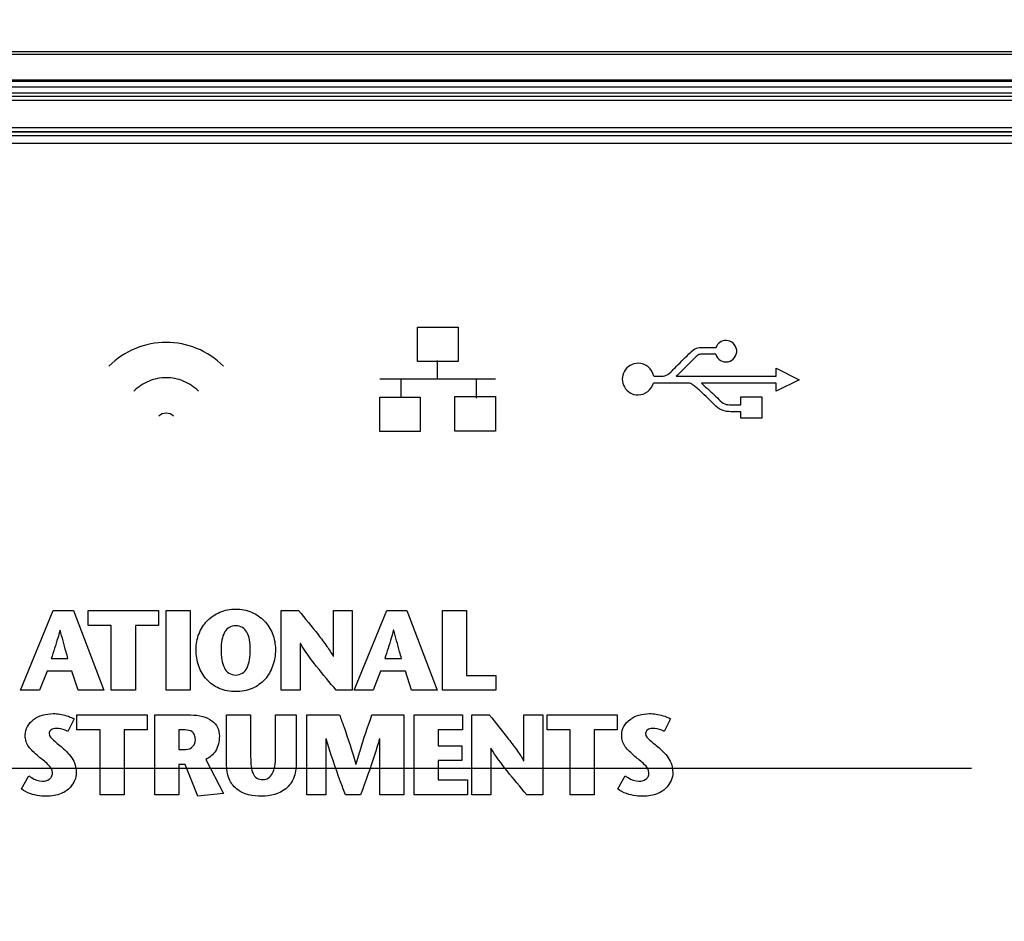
# Model space of a CAD drawing. Header units: inches. Extents: x 0 to 34, y 0 to 22.
# Tile 16 of 136: x 6.9 to 7.8, y 6.1 to 6.9. Entities that reach past the tile are written whole.
import ezdxf

# ---------------------------------------------------------------- set-up
doc = ezdxf.new("R2010")
doc.units = ezdxf.units.IN
doc.header["$LTSCALE"] = 1.87
doc.header["$MEASUREMENT"] = 0
doc.layers.get('0').update_dxf_attribs({"linetype": 'CONTINUOUS'})
doc.layers.add('DIMENSIONS', color=7, linetype='CONTINUOUS')
doc.styles.get("Standard").update_dxf_attribs({"font": 'txt', "width": 0.8})
doc.dimstyles.new('DIMSTYLE_3', dxfattribs={"dimtxt": 0.125, "dimasz": 0.18, "dimexe": 0.125, "dimexo": 0.0625, "dimgap": 0.03125, "dimtad": 0, "dimtih": 1, "dimtoh": 1, "dimdec": 3, "dimlfac": 1.333333, "dimzin": 4, "dimdsep": 46, "dimtxsty": 'STANDARD', "dimblk": '_FILLED', "dimblk1": '_FILLED', "dimblk2": '_FILLED', "dimcen": 0.09, "dimadec": 0, "dimazin": 0, "dimtp": 0.001, "dimtm": 0.001, "dimtfac": 1, "dimtdec": 3, "dimtofl": 0, "dimtmove": 0, "dimatfit": 3, "dimldrblk": '_FILLED', "dimfxl": 1, "dimtolj": 1, "dimtzin": 4, "dimarcsym": 0})

# ---------------------------------------------------------------- blocks, each defined once
blk = doc.blocks.new('*D14')
at = {"layer": 'DIMENSIONS', "color": 2, "linetype": 'CONTINUOUS'}
blk.add_line((7.81336, 6.21247), (5.11667, 6.21247), dxfattribs=at)
at = {"layer": 'DIMENSIONS', "color": 2, "linetype": 'CONTINUOUS', "insert": (5.05417, 6.27497), "char_height": 0.125, "width": 1.225, "attachment_point": 3, "line_spacing_factor": 0.9}
blk.add_mtext('2.228{\\Ftxt.shx;\\W1.000000;\\H0.125000; }[56.6]', dxfattribs=at)
blk = doc.blocks.new('_FILLED')
at = {"color": 0, "linetype": 'BYBLOCK'}
blk.add_solid([(0, 0), (-1, 0.1736), (-1, -0.1736)], dxfattribs=at)
blk = doc.blocks.new('*D17')
at = {"layer": 'DIMENSIONS', "color": 2, "linetype": 'CONTINUOUS'}
blk.add_line((8.73386, 6.14372), (8.73386, 9.63651), dxfattribs=at)
at = {"layer": 'DIMENSIONS', "color": 2, "linetype": 'CONTINUOUS', "insert": (8.67136, 9.69901), "char_height": 0.125, "width": 1.325, "attachment_point": 1, "rotation": 90, "line_spacing_factor": 0.9}
blk.add_mtext('3.906{\\Ftxt.shx;\\W1.000000;\\H0.125000; }[99.22]', dxfattribs=at)
blk = doc.blocks.new('*D23')
at = {"layer": 'DIMENSIONS', "color": 2, "linetype": 'CONTINUOUS'}
blk.add_line((10.03867, 6.45862), (10.03867, 9.63651), dxfattribs=at)
at = {"layer": 'DIMENSIONS', "color": 2, "linetype": 'CONTINUOUS', "insert": (9.97617, 9.69901), "char_height": 0.125, "width": 1.425, "attachment_point": 1, "rotation": 90, "line_spacing_factor": 0.9}
blk.add_mtext('5.646{\\Ftxt.shx;\\W1.000000;\\H0.125000; }[143.41]', dxfattribs=at)
blk = doc.blocks.new('*D24')
at = {"layer": 'DIMENSIONS', "color": 2, "linetype": 'CONTINUOUS'}
blk.add_line((10.75117, 6.45862), (10.75117, 9.63651), dxfattribs=at)
at = {"layer": 'DIMENSIONS', "color": 2, "linetype": 'CONTINUOUS', "insert": (10.68867, 9.69901), "char_height": 0.125, "width": 1.425, "attachment_point": 1, "rotation": 90, "line_spacing_factor": 0.9}
blk.add_mtext('6.596{\\Ftxt.shx;\\W1.000000;\\H0.125000; }[167.54]', dxfattribs=at)
blk = doc.blocks.new('*D25')
at = {"layer": 'DIMENSIONS', "color": 2, "linetype": 'CONTINUOUS'}
blk.add_line((11.31517, 6.44955), (11.31517, 9.63651), dxfattribs=at)
at = {"layer": 'DIMENSIONS', "color": 2, "linetype": 'CONTINUOUS', "insert": (11.25267, 9.69901), "char_height": 0.125, "width": 1.425, "attachment_point": 1, "rotation": 90, "line_spacing_factor": 0.9}
blk.add_mtext('7.348{\\Ftxt.shx;\\W1.000000;\\H0.125000; }[186.64]', dxfattribs=at)
blk = doc.blocks.new('*D26')
at = {"layer": 'DIMENSIONS', "color": 2, "linetype": 'CONTINUOUS'}
blk.add_line((11.87917, 6.45862), (11.87917, 9.63651), dxfattribs=at)
at = {"layer": 'DIMENSIONS', "color": 2, "linetype": 'CONTINUOUS', "insert": (11.81667, 9.69901), "char_height": 0.125, "width": 1.425, "attachment_point": 1, "rotation": 90, "line_spacing_factor": 0.9}
blk.add_mtext('8.100{\\Ftxt.shx;\\W1.000000;\\H0.125000; }[205.74]', dxfattribs=at)
blk = doc.blocks.new('*D27')
at = {"layer": 'DIMENSIONS', "color": 2, "linetype": 'CONTINUOUS'}
blk.add_line((12.59167, 6.45862), (12.59167, 9.63651), dxfattribs=at)
at = {"layer": 'DIMENSIONS', "color": 2, "linetype": 'CONTINUOUS', "insert": (12.52917, 9.69901), "char_height": 0.125, "width": 1.425, "attachment_point": 1, "rotation": 90, "line_spacing_factor": 0.9}
blk.add_mtext('9.050{\\Ftxt.shx;\\W1.000000;\\H0.125000; }[229.87]', dxfattribs=at)
blk = doc.blocks.new('*D28')
at = {"layer": 'DIMENSIONS', "color": 2, "linetype": 'CONTINUOUS'}
blk.add_line((13.30417, 6.45862), (13.30417, 9.63651), dxfattribs=at)
at = {"layer": 'DIMENSIONS', "color": 2, "linetype": 'CONTINUOUS', "insert": (13.24167, 9.69901), "char_height": 0.125, "width": 1.225, "attachment_point": 1, "rotation": 90, "line_spacing_factor": 0.9}
blk.add_mtext('10.000{\\Ftxt.shx;\\W1.000000;\\H0.125000; }[254]', dxfattribs=at)
blk = doc.blocks.new('*D29')
at = {"layer": 'DIMENSIONS', "color": 2, "linetype": 'CONTINUOUS'}
blk.add_line((14.01667, 6.45862), (14.01667, 9.63651), dxfattribs=at)
at = {"layer": 'DIMENSIONS', "color": 2, "linetype": 'CONTINUOUS', "insert": (13.95417, 9.69901), "char_height": 0.125, "width": 1.525, "attachment_point": 1, "rotation": 90, "line_spacing_factor": 0.9}
blk.add_mtext('10.950{\\Ftxt.shx;\\W1.000000;\\H0.125000; }[278.13]', dxfattribs=at)

msp = doc.modelspace()

# ---------------------------------------------------------------- linework, layer by layer
at = {"color": 7, "linetype": 'CONTINUOUS'}
for p, q in [((6.20917, 6.90586), (14.39917, 6.90586)), ((6.20917, 6.90314), (14.39917, 6.90314)), ((14.39917, 6.87807), (6.20917, 6.87807)), ((14.39917, 6.87697), (6.20917, 6.87697)), ((6.2054, 6.87173), (14.40294, 6.87173)), ((6.2054, 6.86576), (14.40294, 6.86576)), ((14.40253, 6.86227), (6.20582, 6.86227)), ((14.40253, 6.85854), (6.20582, 6.85854)), ((6.20542, 6.83234), (14.40292, 6.83234)), ((6.20542, 6.82859), (14.40292, 6.82859)), ((6.20542, 6.82829), (14.40292, 6.82829)), ((6.20542, 6.82454), (14.40292, 6.82454)), ((14.40292, 6.81697), (6.20542, 6.81697))]:
    msp.add_line(p, q, dxfattribs=at)
at = {"color": 40, "linetype": 'CONTINUOUS'}
for p, q in [((7.27743, 6.60615), (7.27743, 6.6394)), ((7.27743, 6.6394), (7.31654, 6.6394)), ((7.31654, 6.6394), (7.31654, 6.60615)), ((7.55337, 6.61968), (7.56602, 6.61968)), ((7.56577, 6.61302), (7.55337, 6.61302)), ((7.31654, 6.60615), (7.27743, 6.60615)), ((7.29667, 6.58925), (7.29667, 6.60685)), ((7.5461, 6.61009), (7.52834, 6.59246)), ((7.50575, 6.59174), (7.51213, 6.59174)), ((7.52834, 6.59246), (7.52761, 6.59174)), ((7.52761, 6.59174), (7.6243, 6.59174)), ((7.6243, 6.59174), (7.6243, 6.59948)), ((7.6243, 6.59948), (7.64645, 6.58841)), ((7.2407, 6.58925), (7.35265, 6.58925)), ((7.26135, 6.57087), (7.26135, 6.58847)), ((7.33451, 6.57069), (7.33451, 6.58829)), ((7.53798, 6.58508), (7.50547, 6.58508)), ((7.5407, 6.58501), (7.53798, 6.58508)), ((7.6243, 6.58508), (7.5519, 6.58508)), ((7.64645, 6.58841), (7.6243, 6.57734)), ((7.6243, 6.57734), (7.6243, 6.58508)), ((7.2407, 6.5383), (7.2407, 6.57155)), ((7.2407, 6.57155), (7.27981, 6.57155)), ((7.27981, 6.57155), (7.27981, 6.5383)), ((7.31354, 6.5388), (7.31354, 6.57204)), ((7.31354, 6.57204), (7.35265, 6.57204)), ((7.35265, 6.57204), (7.35265, 6.5388)), ((7.58044, 6.56417), (7.59014, 6.56417)), ((7.59014, 6.56417), (7.59014, 6.57174)), ((7.59014, 6.57174), (7.61054, 6.57174)), ((7.61054, 6.57174), (7.61054, 6.55134)), ((7.59014, 6.55751), (7.58044, 6.55751)), ((7.59014, 6.55134), (7.59014, 6.55751)), ((7.61054, 6.55134), (7.59014, 6.55134)), ((7.27981, 6.5383), (7.2407, 6.5383)), ((7.35265, 6.5388), (7.31354, 6.5388)), ((6.8934, 6.28808), (6.92483, 6.36528)), ((6.92483, 6.36528), (6.94436, 6.36528)), ((6.94436, 6.36528), (6.9737, 6.28808)), ((6.95881, 6.35084), (6.95881, 6.36528)), ((6.95881, 6.36528), (7.02664, 6.36528)), ((7.02664, 6.36528), (7.02664, 6.35084)), ((7.03415, 6.28808), (7.03415, 6.36528)), ((7.03415, 6.36528), (7.05742, 6.36528)), ((7.05742, 6.36528), (7.05742, 6.28808)), ((7.14545, 6.28808), (7.14545, 6.36528)), ((7.14545, 6.36528), (7.16232, 6.36528)), ((7.19587, 6.32105), (7.19587, 6.36528)), ((7.19587, 6.36528), (7.21416, 6.36528)), ((7.21416, 6.36528), (7.21416, 6.28808)), ((7.21605, 6.28808), (7.24747, 6.36528)), ((7.24747, 6.36528), (7.26702, 6.36528)), ((7.26702, 6.36528), (7.29633, 6.28808)), ((7.30152, 6.28808), (7.30152, 6.36528)), ((7.30152, 6.36528), (7.3248, 6.36528)), ((7.3248, 6.36528), (7.3248, 6.30252)), ((6.93169, 6.3463), (6.93147, 6.3463)), ((6.98111, 6.35084), (6.95881, 6.35084)), ((6.98111, 6.28808), (6.98111, 6.35084)), ((7.00438, 6.35084), (7.00438, 6.28808)), ((7.02664, 6.35084), (7.00438, 6.35084)), ((7.25432, 6.3463), (7.2541, 6.3463)), ((7.16375, 6.3333), (7.16375, 6.28808)), ((7.16397, 6.3333), (7.16375, 6.3333)), ((6.92296, 6.31873), (6.93918, 6.31873)), ((7.19565, 6.32105), (7.19587, 6.32105)), ((7.24559, 6.31873), (7.26183, 6.31873)), ((6.91899, 6.30649), (6.91161, 6.28808)), ((6.94292, 6.30649), (6.91899, 6.30649)), ((6.949, 6.28808), (6.94292, 6.30649)), ((7.24163, 6.30649), (7.23424, 6.28808)), ((7.26555, 6.30649), (7.24163, 6.30649)), ((7.27163, 6.28808), (7.26555, 6.30649)), ((7.3248, 6.30252), (7.35304, 6.30252)), ((7.35304, 6.30252), (7.35304, 6.28808)), ((6.91161, 6.28808), (6.8934, 6.28808)), ((6.9737, 6.28808), (6.949, 6.28808)), ((7.00438, 6.28808), (6.98111, 6.28808)), ((7.05742, 6.28808), (7.03415, 6.28808)), ((7.16375, 6.28808), (7.14545, 6.28808)), ((7.21416, 6.28808), (7.19862, 6.28808)), ((7.23424, 6.28808), (7.21605, 6.28808)), ((7.29633, 6.28808), (7.27163, 6.28808)), ((7.35304, 6.28808), (7.30152, 6.28808)), ((6.94502, 6.2603), (6.93907, 6.24818)), ((6.94788, 6.2497), (6.94788, 6.26417)), ((6.94788, 6.26417), (7.01573, 6.26417)), ((7.01573, 6.26417), (7.01573, 6.2497)), ((7.02322, 6.18694), (7.02322, 6.26417)), ((7.02322, 6.26417), (7.05767, 6.26417)), ((7.09262, 6.21695), (7.09262, 6.26417)), ((7.09262, 6.26417), (7.11589, 6.26417)), ((7.11589, 6.26417), (7.11589, 6.22381)), ((7.13994, 6.22413), (7.13994, 6.26417)), ((7.13994, 6.26417), (7.16, 6.26417)), ((7.16, 6.26417), (7.16, 6.21748)), ((7.17038, 6.18694), (7.17038, 6.26417)), ((7.17038, 6.26417), (7.20193, 6.26417)), ((7.23314, 6.26417), (7.26405, 6.26417)), ((7.26405, 6.26417), (7.26405, 6.18694)), ((7.27397, 6.18694), (7.27397, 6.26417)), ((7.27397, 6.26417), (7.32085, 6.26417)), ((7.32085, 6.26417), (7.32085, 6.2497)), ((7.32978, 6.18694), (7.32978, 6.26417)), ((7.32978, 6.26417), (7.34667, 6.26417)), ((7.38018, 6.21992), (7.38018, 6.26417)), ((7.38018, 6.26417), (7.39849, 6.26417)), ((7.39849, 6.26417), (7.39849, 6.18694)), ((7.4027, 6.2497), (7.4027, 6.26417)), ((7.4027, 6.26417), (7.47053, 6.26417)), ((7.47053, 6.26417), (7.47053, 6.2497)), ((7.52202, 6.2603), (7.51606, 6.24818)), ((6.97016, 6.2497), (6.94788, 6.2497)), ((6.97016, 6.18694), (6.97016, 6.2497)), ((6.99346, 6.2497), (6.99346, 6.18694)), ((7.01573, 6.2497), (6.99346, 6.2497)), ((7.04652, 6.2497), (7.04652, 6.23076)), ((7.05266, 6.2497), (7.04652, 6.2497)), ((7.29723, 6.2497), (7.29723, 6.23449)), ((7.32085, 6.2497), (7.29723, 6.2497)), ((7.42496, 6.2497), (7.4027, 6.2497)), ((7.42496, 6.18694), (7.42496, 6.2497)), ((7.44825, 6.2497), (7.44825, 6.18694)), ((7.47053, 6.2497), (7.44825, 6.2497)), ((7.18869, 6.24102), (7.18869, 6.18694)), ((7.18889, 6.24102), (7.18869, 6.24102)), ((7.24075, 6.24102), (7.24053, 6.24102)), ((7.24075, 6.18694), (7.24075, 6.24102)), ((7.04652, 6.23076), (7.05313, 6.23076)), ((7.29723, 6.23449), (7.3203, 6.23449)), ((7.3203, 6.23449), (7.3203, 6.22002)), ((7.34807, 6.23219), (7.34807, 6.18694)), ((7.34832, 6.23219), (7.34807, 6.23219)), ((7.07264, 6.22124), (7.08975, 6.18814)), ((7.29723, 6.22002), (7.29723, 6.20141)), ((7.3203, 6.22002), (7.29723, 6.22002)), ((7.37997, 6.21992), (7.38018, 6.21992)), ((7.04652, 6.21616), (7.04652, 6.18694)), ((7.05258, 6.21616), (7.04652, 6.21616)), ((7.06483, 6.1856), (7.05258, 6.21616)), ((7.2177, 6.2166), (7.21792, 6.2166)), ((6.89419, 6.19268), (6.90121, 6.20547)), ((7.29723, 6.20141), (7.32557, 6.20141)), ((7.32557, 6.20141), (7.32557, 6.18694)), ((7.47118, 6.19268), (7.47824, 6.20547)), ((6.99346, 6.18694), (6.97016, 6.18694)), ((7.04652, 6.18694), (7.02322, 6.18694)), ((7.08975, 6.18814), (7.06483, 6.1856)), ((7.18869, 6.18694), (7.17038, 6.18694)), ((7.2222, 6.18694), (7.20755, 6.18694)), ((7.26405, 6.18694), (7.24075, 6.18694)), ((7.32557, 6.18694), (7.27397, 6.18694)), ((7.34807, 6.18694), (7.32978, 6.18694)), ((7.39849, 6.18694), (7.38292, 6.18694)), ((7.44825, 6.18694), (7.42496, 6.18694))]:
    msp.add_line(p, q, dxfattribs=at)
for centre, radius, start, end in [((7.57572, 6.61598), 0.01038, 196.60273, 90.00317), ((7.57572, 6.61598), 0.01039, 90.00016, 159.11655), ((7.49069, 6.58905), 0.0153, 89.99875, 270.00125), ((7.49069, 6.58905), 0.0153, 10.14517, 89.99312), ((7.49069, 6.58906), 0.0153, 270.00361, 344.92517)]:
    msp.add_arc(centre, radius, start, end, dxfattribs=at)
for points, knots in [([(7.08955, 6.60157), (7.08222, 6.6089), (7.06472, 6.62057), (7.03417, 6.62644), (7.00362, 6.62057), (6.98613, 6.6089), (6.9788, 6.60157)], [0, 0, 0, 0, 0.254394, 0.500003, 0.74561, 1, 1, 1, 1]), ([(7.52363, 6.59717), (7.52503, 6.59858), (7.53098, 6.60454), (7.53686, 6.61058), (7.54156, 6.61497)], [0, 0, 0, 0, 0.235987, 1, 1, 1, 1]), ([(7.54156, 6.61497), (7.54321, 6.61651), (7.54662, 6.61967), (7.55125, 6.61968), (7.55337, 6.61968)], [0, 0, 0, 0, 0.514656, 1, 1, 1, 1]), ([(7.55337, 6.61302), (7.55205, 6.61302), (7.54912, 6.61326), (7.54713, 6.61105), (7.5461, 6.61009)], [0, 0, 0, 0, 0.484235, 1, 1, 1, 1]), ([(7.51213, 6.59174), (7.51407, 6.59174), (7.51864, 6.59222), (7.52191, 6.59546), (7.52363, 6.59717)], [0, 0, 0, 0, 0.444236, 1, 1, 1, 1]), ([(7.06534, 6.5774), (7.06122, 6.58153), (7.05137, 6.58809), (7.03417, 6.5914), (7.01697, 6.58809), (7.00712, 6.58153), (7.003, 6.5774)], [0, 0, 0, 0, 0.25437, 0.499995, 0.745623, 1, 1, 1, 1]), ([(7.56423, 6.56452), (7.56284, 6.56592), (7.55909, 6.56964), (7.55404, 6.5745), (7.54919, 6.57892), (7.54579, 6.58186), (7.54307, 6.58386), (7.54139, 6.58495), (7.5407, 6.58501)], [0, 0, 0, 0, 0.188627, 0.505431, 0.670665, 0.818603, 0.933201, 1, 1, 1, 1]), ([(7.5519, 6.58508), (7.55328, 6.58382), (7.559, 6.57859), (7.56477, 6.5734), (7.56894, 6.56924)], [0, 0, 0, 0, 0.240347, 1, 1, 1, 1]), ([(7.58044, 6.55751), (7.57761, 6.55751), (7.57132, 6.55811), (7.56651, 6.56224), (7.56423, 6.56452)], [0, 0, 0, 0, 0.467239, 1, 1, 1, 1]), ([(7.56894, 6.56924), (7.5706, 6.56757), (7.57394, 6.56443), (7.57847, 6.56417), (7.58044, 6.56417)], [0, 0, 0, 0, 0.543931, 1, 1, 1, 1]), ([(7.04118, 6.5532), (7.03939, 6.55499), (7.03417, 6.55723), (7.02895, 6.55499), (7.02717, 6.5532)], [0, 0, 0, 0, 0.500048, 1, 1, 1, 1]), ([(7.06304, 6.32756), (7.06304, 6.33273), (7.0649, 6.34294), (7.0732, 6.35588), (7.08594, 6.36465), (7.09623, 6.36661), (7.10145, 6.36661)], [0, 0, 0, 0, 0.255346, 0.498647, 0.741805, 1, 1, 1, 1]), ([(7.10145, 6.36661), (7.10666, 6.36661), (7.11694, 6.36465), (7.12968, 6.35588), (7.13798, 6.34294), (7.13984, 6.33273), (7.13984, 6.32756)], [0, 0, 0, 0, 0.257968, 0.501145, 0.744555, 1, 1, 1, 1]), ([(7.16232, 6.36528), (7.16863, 6.35755), (7.17802, 6.34615), (7.18914, 6.33141), (7.19391, 6.32434), (7.19565, 6.32105)], [0, 0, 0, 0, 0.539936, 0.798941, 1, 1, 1, 1]), ([(6.93147, 6.3463), (6.93077, 6.34374), (6.92814, 6.33448), (6.92504, 6.32537), (6.92296, 6.31873)], [0, 0, 0, 0, 0.276505, 1, 1, 1, 1]), ([(6.93918, 6.31873), (6.93857, 6.32094), (6.93599, 6.33011), (6.93344, 6.33929), (6.93169, 6.3463)], [0, 0, 0, 0, 0.240569, 1, 1, 1, 1]), ([(7.10145, 6.35051), (7.09924, 6.35051), (7.09471, 6.34949), (7.08999, 6.34401), (7.08771, 6.3364), (7.08733, 6.33069), (7.08733, 6.32756)], [0, 0, 0, 0, 0.219824, 0.433075, 0.688057, 1, 1, 1, 1]), ([(7.11557, 6.32756), (7.11557, 6.33069), (7.11518, 6.3364), (7.1129, 6.34401), (7.10818, 6.34949), (7.10365, 6.35051), (7.10145, 6.35051)], [0, 0, 0, 0, 0.312013, 0.5671, 0.780415, 1, 1, 1, 1]), ([(7.2541, 6.3463), (7.2534, 6.34374), (7.25077, 6.33448), (7.24769, 6.32537), (7.24559, 6.31873)], [0, 0, 0, 0, 0.276475, 1, 1, 1, 1]), ([(7.26183, 6.31873), (7.26122, 6.32094), (7.25863, 6.33011), (7.25608, 6.33929), (7.25432, 6.3463)], [0, 0, 0, 0, 0.240607, 1, 1, 1, 1]), ([(7.10145, 6.28675), (7.09601, 6.28675), (7.08542, 6.2886), (7.07247, 6.29783), (7.06462, 6.31155), (7.06304, 6.32212), (7.06304, 6.32756)], [0, 0, 0, 0, 0.261003, 0.498476, 0.738879, 1, 1, 1, 1]), ([(7.08733, 6.32756), (7.08733, 6.32422), (7.08768, 6.31813), (7.08978, 6.31001), (7.09444, 6.30398), (7.09917, 6.30284), (7.10145, 6.30284)], [0, 0, 0, 0, 0.316041, 0.573648, 0.784685, 1, 1, 1, 1]), ([(7.10145, 6.30284), (7.10372, 6.30284), (7.10845, 6.30398), (7.1131, 6.31001), (7.11522, 6.31813), (7.11557, 6.32422), (7.11557, 6.32756)], [0, 0, 0, 0, 0.214887, 0.426041, 0.683829, 1, 1, 1, 1]), ([(7.13984, 6.32756), (7.13984, 6.32212), (7.13825, 6.31155), (7.13039, 6.29783), (7.11745, 6.2886), (7.10688, 6.28675), (7.10145, 6.28675)], [0, 0, 0, 0, 0.261246, 0.501812, 0.739334, 1, 1, 1, 1]), ([(7.19862, 6.28808), (7.19228, 6.29573), (7.18016, 6.31032), (7.16852, 6.32546), (7.16397, 6.3333)], [0, 0, 0, 0, 0.522856, 1, 1, 1, 1]), ([(6.89782, 6.24474), (6.89782, 6.24765), (6.89935, 6.25362), (6.90576, 6.2604), (6.91461, 6.26457), (6.92134, 6.26549), (6.92483, 6.26549)], [0, 0, 0, 0, 0.23256, 0.466664, 0.721665, 1, 1, 1, 1]), ([(6.92483, 6.26549), (6.92914, 6.26549), (6.93616, 6.26434), (6.94273, 6.26173), (6.94502, 6.2603)], [0, 0, 0, 0, 0.615979, 1, 1, 1, 1]), ([(7.05767, 6.26417), (7.06171, 6.26417), (7.06903, 6.2635), (7.07854, 6.25947), (7.08458, 6.25234), (7.08564, 6.24646), (7.08564, 6.24354)], [0, 0, 0, 0, 0.311034, 0.559302, 0.775155, 1, 1, 1, 1]), ([(7.20193, 6.26417), (7.20326, 6.26047), (7.20891, 6.24474), (7.21418, 6.22888), (7.2177, 6.2166)], [0, 0, 0, 0, 0.235523, 1, 1, 1, 1]), ([(7.21792, 6.2166), (7.21912, 6.22095), (7.22374, 6.23695), (7.2292, 6.25269), (7.23314, 6.26417)], [0, 0, 0, 0, 0.270816, 1, 1, 1, 1]), ([(7.34667, 6.26417), (7.35297, 6.25644), (7.36236, 6.24504), (7.37347, 6.23028), (7.37824, 6.22321), (7.37997, 6.21992)], [0, 0, 0, 0, 0.539809, 0.798806, 1, 1, 1, 1]), ([(7.47482, 6.24474), (7.47482, 6.24765), (7.47635, 6.25362), (7.48277, 6.2604), (7.49163, 6.26457), (7.49837, 6.26549), (7.50186, 6.26549)], [0, 0, 0, 0, 0.232443, 0.466462, 0.721479, 1, 1, 1, 1]), ([(7.50186, 6.26549), (7.50616, 6.26549), (7.51317, 6.26433), (7.51974, 6.26173), (7.52202, 6.2603)], [0, 0, 0, 0, 0.615368, 1, 1, 1, 1]), ([(6.92772, 6.25105), (6.92594, 6.25105), (6.92264, 6.2506), (6.92085, 6.24755), (6.92085, 6.24631)], [0, 0, 0, 0, 0.58758, 1, 1, 1, 1]), ([(6.93907, 6.24818), (6.93828, 6.24865), (6.93474, 6.25039), (6.93073, 6.25105), (6.92772, 6.25105)], [0, 0, 0, 0, 0.23501, 1, 1, 1, 1]), ([(7.06241, 6.24024), (7.06241, 6.24183), (7.06208, 6.2447), (7.05891, 6.24905), (7.055, 6.2497), (7.05266, 6.2497)], [0, 0, 0, 0, 0.30885, 0.544402, 1, 1, 1, 1]), ([(7.50471, 6.25105), (7.50294, 6.25105), (7.49965, 6.25059), (7.49789, 6.24755), (7.49789, 6.24631)], [0, 0, 0, 0, 0.586572, 1, 1, 1, 1]), ([(7.51606, 6.24818), (7.51527, 6.24865), (7.51174, 6.2504), (7.50772, 6.25105), (7.50471, 6.25105)], [0, 0, 0, 0, 0.23345, 1, 1, 1, 1]), ([(6.91061, 6.22413), (6.90879, 6.22573), (6.90543, 6.22864), (6.90107, 6.23324), (6.89826, 6.23863), (6.89782, 6.24265), (6.89782, 6.24474)], [0, 0, 0, 0, 0.288537, 0.529165, 0.750773, 1, 1, 1, 1]), ([(6.92085, 6.24631), (6.92085, 6.24375), (6.92662, 6.23827), (6.93172, 6.23444), (6.93488, 6.23152)], [0, 0, 0, 0, 0.372118, 1, 1, 1, 1]), ([(7.05313, 6.23076), (7.05568, 6.23076), (7.06071, 6.233), (7.06241, 6.238), (7.06241, 6.24024)], [0, 0, 0, 0, 0.531683, 1, 1, 1, 1]), ([(7.08564, 6.24354), (7.08564, 6.23862), (7.0836, 6.2292), (7.0763, 6.22303), (7.07264, 6.22124)], [0, 0, 0, 0, 0.547072, 1, 1, 1, 1]), ([(7.20755, 6.18694), (7.20597, 6.19118), (7.19933, 6.20905), (7.19307, 6.22708), (7.18889, 6.24102)], [0, 0, 0, 0, 0.23723, 1, 1, 1, 1]), ([(7.24053, 6.24102), (7.23909, 6.23613), (7.23348, 6.21793), (7.22699, 6.20003), (7.2222, 6.18694)], [0, 0, 0, 0, 0.267636, 1, 1, 1, 1]), ([(7.48762, 6.22413), (7.4858, 6.22573), (7.48245, 6.22864), (7.47808, 6.23324), (7.47527, 6.23863), (7.47482, 6.24265), (7.47482, 6.24474)], [0, 0, 0, 0, 0.288327, 0.529009, 0.750727, 1, 1, 1, 1]), ([(7.49789, 6.24631), (7.49789, 6.24376), (7.50363, 6.23827), (7.50873, 6.23444), (7.51189, 6.23152)], [0, 0, 0, 0, 0.372058, 1, 1, 1, 1]), ([(6.93488, 6.23152), (6.93868, 6.22796), (6.94533, 6.22136), (6.94721, 6.21212), (6.94721, 6.20832)], [0, 0, 0, 0, 0.577808, 1, 1, 1, 1]), ([(7.38292, 6.18694), (7.37659, 6.1946), (7.36446, 6.20919), (7.35283, 6.22433), (7.34832, 6.23219)], [0, 0, 0, 0, 0.523092, 1, 1, 1, 1]), ([(7.51189, 6.23152), (7.51569, 6.22796), (7.52234, 6.22137), (7.52426, 6.21212), (7.52426, 6.20832)], [0, 0, 0, 0, 0.577916, 1, 1, 1, 1]), ([(6.92418, 6.20812), (6.92418, 6.21128), (6.91927, 6.21767), (6.91359, 6.22152), (6.91061, 6.22413)], [0, 0, 0, 0, 0.443837, 1, 1, 1, 1]), ([(7.11589, 6.22381), (7.11589, 6.22069), (7.11608, 6.2152), (7.11746, 6.20786), (7.12154, 6.20247), (7.12575, 6.20173), (7.12782, 6.20173)], [0, 0, 0, 0, 0.329221, 0.58192, 0.781307, 1, 1, 1, 1]), ([(7.12782, 6.20173), (7.1296, 6.20173), (7.13342, 6.20273), (7.13745, 6.20775), (7.13958, 6.21516), (7.13994, 6.22089), (7.13994, 6.22413)], [0, 0, 0, 0, 0.189596, 0.392225, 0.654727, 1, 1, 1, 1]), ([(7.50119, 6.20812), (7.50119, 6.21128), (7.49628, 6.21767), (7.4906, 6.22152), (7.48762, 6.22413)], [0, 0, 0, 0, 0.443837, 1, 1, 1, 1]), ([(7.12672, 6.1856), (7.11824, 6.1856), (7.10434, 6.18795), (7.09372, 6.20281), (7.09262, 6.212), (7.09262, 6.21695)], [0, 0, 0, 0, 0.486444, 0.716074, 1, 1, 1, 1]), ([(7.16, 6.21748), (7.16, 6.2125), (7.15868, 6.20319), (7.14816, 6.18871), (7.13484, 6.1856), (7.12672, 6.1856)], [0, 0, 0, 0, 0.289503, 0.527703, 1, 1, 1, 1]), ([(6.90121, 6.20547), (6.90209, 6.20481), (6.90596, 6.202), (6.91076, 6.20008), (6.91446, 6.20008)], [0, 0, 0, 0, 0.229646, 1, 1, 1, 1]), ([(6.91446, 6.20008), (6.91674, 6.20008), (6.92036, 6.20088), (6.92368, 6.2044), (6.92418, 6.20686), (6.92418, 6.20812)], [0, 0, 0, 0, 0.490061, 0.73022, 1, 1, 1, 1]), ([(6.94721, 6.20832), (6.94721, 6.20331), (6.9433, 6.19456), (6.93194, 6.18681), (6.92328, 6.1856), (6.91845, 6.1856)], [0, 0, 0, 0, 0.373242, 0.64046, 1, 1, 1, 1]), ([(7.47824, 6.20547), (7.47911, 6.20481), (7.48298, 6.202), (7.48778, 6.20008), (7.49148, 6.20008)], [0, 0, 0, 0, 0.228951, 1, 1, 1, 1]), ([(7.49148, 6.20008), (7.49377, 6.20008), (7.49738, 6.20088), (7.50069, 6.2044), (7.50119, 6.20686), (7.50119, 6.20812)], [0, 0, 0, 0, 0.489869, 0.729967, 1, 1, 1, 1]), ([(7.52426, 6.20832), (7.52426, 6.2033), (7.52033, 6.19456), (7.50895, 6.18681), (7.50028, 6.1856), (7.49545, 6.1856)], [0, 0, 0, 0, 0.373192, 0.640525, 1, 1, 1, 1]), ([(6.91845, 6.1856), (6.9162, 6.1856), (6.90776, 6.18608), (6.89905, 6.18875), (6.89419, 6.19268)], [0, 0, 0, 0, 0.264731, 1, 1, 1, 1]), ([(7.49545, 6.1856), (7.4932, 6.1856), (7.48475, 6.18608), (7.47606, 6.18876), (7.47118, 6.19268)], [0, 0, 0, 0, 0.264769, 1, 1, 1, 1])]:
    msp.add_open_spline(points, degree=3, knots=knots, dxfattribs=at)

# ---------------------------------------------------------------- dimensions: what is measured, and where the dimension line sits
at = {"layer": 'DIMENSIONS', "color": 2, "linetype": 'CONTINUOUS'}
for feature_location, offset, dtype, origin, picture, middle in [((14.01667, 6.45862), (0, 3.17789), 1, (5.80417, 6.39612), '*D29', (14.01667, 10.46151)), ((10.03867, 6.45862), (0, 3.17789), 1, (5.80417, 6.39612), '*D23', (10.03867, 10.41151)), ((10.75117, 6.45862), (0, 3.17789), 1, (5.80417, 6.39612), '*D24', (10.75117, 10.41151)), ((11.31517, 6.44955), (0, 3.18696), 1, (5.80417, 6.38705), '*D25', (11.31517, 10.41151)), ((11.87917, 6.45862), (0, 3.17789), 1, (5.80417, 6.39612), '*D26', (11.87917, 10.41151)), ((12.59167, 6.45862), (0, 3.17789), 1, (5.80417, 6.39612), '*D27', (12.59167, 10.41151)), ((8.73386, 6.14372), (0, 3.49279), 1, (5.80417, 6.08122), '*D17', (8.73386, 10.36151)), ((13.30417, 6.45862), (0, 3.17789), 1, (5.80417, 6.39612), '*D28', (13.30417, 10.31151)), ((7.81336, 6.21247), (-2.69669, 0), 0, (7.87586, 4.54125), '*D14', (4.44167, 6.21247))]:
    dim = msp.add_ordinate_dim(feature_location=feature_location, offset=offset, dtype=dtype, origin=origin, dimstyle='DIMSTYLE_3', dxfattribs=at)
    dim.commit()
    dim.dimension.update_dxf_attribs({"geometry": picture, "text_midpoint": middle})

doc.saveas('drawing.dxf')
